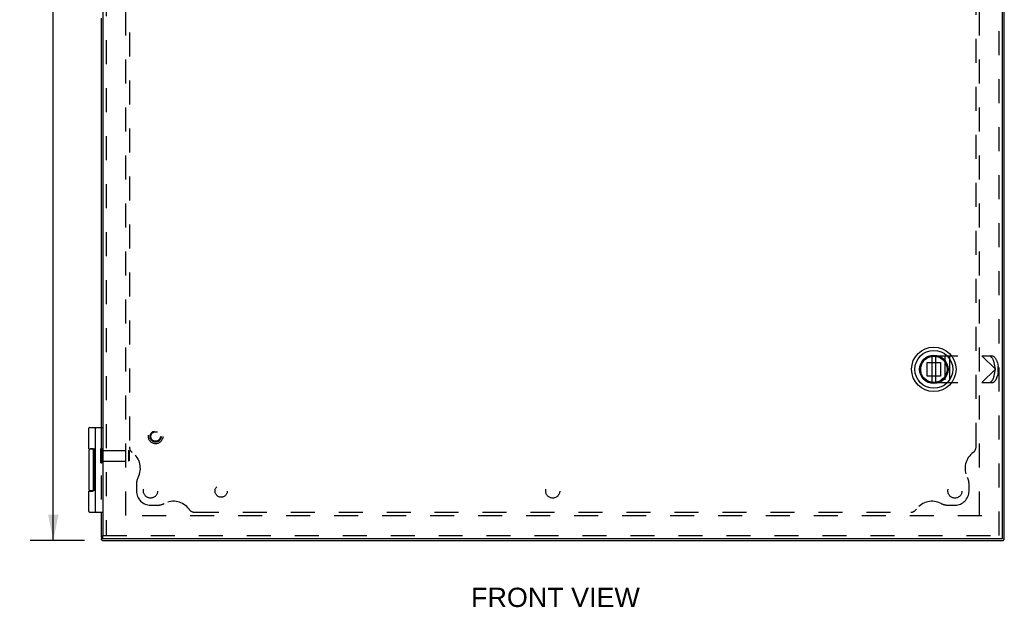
# Model space of a CAD drawing. Header units: inches. Extents: x 0 to 77.3, y 0 to 50.
# Tile 17 of 23: x 16.4 to 33.8, y 14.5 to 24.9. Entities that reach past the tile are written whole.
import ezdxf

# ---------------------------------------------------------------- set-up
doc = ezdxf.new("R2010")
doc.units = ezdxf.units.IN
doc.header["$LTSCALE"] = 4.25
doc.header["$MEASUREMENT"] = 0
doc.linetypes.add('HIDDEN', pattern=[0.2, 0.1, -0.1])
doc.layers.get('0').update_dxf_attribs({"linetype": 'CONTINUOUS'})
for name, color, linetype in [('DEFAULT_2', 8, 'HIDDEN'), ('DIMENSIONS', 7, 'CONTINUOUS'), ('DOOR_ASSEMBLY', 7, 'CONTINUOUS'), ('SUBPANEL', 7, 'CONTINUOUS')]:
    doc.layers.add(name, color=color, linetype=linetype)
doc.styles.get("Standard").update_dxf_attribs({"font": 'arial.ttf'})
doc.dimstyles.new('DIMSTYLE_1', dxfattribs={"dimtxt": 0.340909, "dimasz": 0.454545, "dimexe": 0.09, "dimexo": 0.07, "dimgap": 0.0375, "dimtad": 0, "dimtih": 1, "dimtoh": 1, "dimzin": 4, "dimdsep": 46, "dimtxsty": 'Standard', "dimblk": '_FILLED', "dimblk1": '_FILLED', "dimblk2": '_FILLED', "dimcen": 0.09, "dimadec": 3, "dimazin": 1, "dimtfac": 1, "dimtdec": 3, "dimtofl": 0, "dimtmove": 0, "dimatfit": 3, "dimldrblk": '_FILLED', "dimfxl": 0, "dimtolj": 1, "dimtzin": 4, "dimarcsym": 0})

# ---------------------------------------------------------------- blocks, each defined once
blk = doc.blocks.new('_FILLED')
at = {"color": 0, "linetype": 'ByBlock'}
blk.add_solid([(0, 0), (-1, 0.2), (-1, -0.2)], dxfattribs=at)
blk = doc.blocks.new('*D6')
at = {"layer": 'DIMENSIONS', "color": 2, "linetype": 'Continuous'}
for p, q in [((17.565, 35.637), (16.557, 35.637)), ((16.966, 35.637), (16.966, 25.978)), ((16.966, 15.637), (16.966, 25.296)), ((17.517, 15.637), (16.557, 15.637))]:
    blk.add_line(p, q, dxfattribs=at)
at = {"layer": 'DIMENSIONS', "color": 2, "linetype": 'Continuous', "xscale": 0.4545454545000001, "yscale": 0.4545454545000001, "zscale": 0.4545454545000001}
for p, rotation in [((16.966, 35.637), 90), ((16.966, 15.637), 270)]:
    blk.add_blockref('_FILLED', p, dxfattribs=dict(at, rotation=rotation))
at = {"layer": 'DIMENSIONS', "color": 2, "linetype": 'Continuous', "insert": (16.966, 25.807), "char_height": 0.3409, "width": 1.19128, "attachment_point": 2, "line_spacing_factor": 0.9}
blk.add_mtext('20.00', dxfattribs=at)

msp = doc.modelspace()

# ---------------------------------------------------------------- linework, layer by layer
at = {"color": 3, "linetype": 'Continuous'}
for p, q in [((33.814, 15.697), (33.814, 35.577)), ((17.814, 24.887), (17.814, 17.637)), ((17.814, 16.137), (17.814, 15.697)), ((17.835, 15.637), (33.793, 15.637))]:
    msp.add_line(p, q, dxfattribs=at)
at = {"color": 7, "linetype": 'Continuous'}
for p, q in [((17.819, 15.705), (17.819, 15.654)), ((33.809, 15.654), (33.809, 15.705)), ((17.814, 15.697), (17.819, 15.697)), ((33.814, 15.697), (33.809, 15.697))]:
    msp.add_line(p, q, dxfattribs=at)
at = {"color": 3, "linetype": 'Continuous'}
for points in [[(17.819, 15.654), (17.819, 15.655), (17.819, 15.657), (17.82, 15.659), (17.821, 15.661), (17.822, 15.663), (17.823, 15.665)], [(17.824, 15.645), (17.822, 15.646), (17.821, 15.647), (17.82, 15.649), (17.819, 15.65), (17.819, 15.652), (17.819, 15.654), (17.819, 15.654)], [(17.828, 15.642), (17.828, 15.642), (17.827, 15.643), (17.826, 15.643), (17.825, 15.644), (17.825, 15.644), (17.824, 15.645)], [(17.832, 15.639), (17.832, 15.639), (17.831, 15.64), (17.83, 15.64), (17.83, 15.641), (17.829, 15.641), (17.828, 15.642)], [(17.834, 15.637), (17.834, 15.638), (17.834, 15.638), (17.833, 15.638), (17.833, 15.638), (17.833, 15.639), (17.832, 15.639)], [(17.835, 15.637), (17.835, 15.637), (17.835, 15.637), (17.835, 15.637), (17.835, 15.637), (17.835, 15.637), (17.834, 15.637)], [(33.793, 15.637), (33.794, 15.638), (33.794, 15.638), (33.794, 15.638), (33.795, 15.638), (33.795, 15.639), (33.795, 15.639)], [(33.793, 15.637), (33.793, 15.637), (33.793, 15.637), (33.793, 15.637), (33.793, 15.637), (33.793, 15.637), (33.793, 15.637)], [(33.795, 15.639), (33.796, 15.639), (33.797, 15.64), (33.797, 15.64), (33.798, 15.641), (33.799, 15.641), (33.799, 15.642)], [(33.799, 15.642), (33.8, 15.642), (33.801, 15.643), (33.802, 15.643), (33.802, 15.644), (33.803, 15.644), (33.804, 15.645)], [(33.809, 15.654), (33.809, 15.655), (33.809, 15.657), (33.808, 15.659), (33.807, 15.661), (33.806, 15.663), (33.804, 15.665)], [(33.804, 15.645), (33.805, 15.646), (33.807, 15.647), (33.808, 15.649), (33.808, 15.65), (33.809, 15.652), (33.809, 15.654), (33.809, 15.654)]]:
    msp.add_lwpolyline(points, dxfattribs=at)
at = {"layer": 'DEFAULT_2', "color": 8, "linetype": 'HIDDEN'}
for p, q in [((18.252, 16.077), (18.252, 35.24)), ((33.376, 16.077), (33.376, 35.197)), ((17.814, 17.637), (17.814, 16.137)), ((17.81, 17.009), (17.81, 17.265)), ((17.81, 17.265), (17.828, 17.265)), ((17.828, 17.009), (17.828, 17.265)), ((17.828, 17.231), (18.3, 17.231)), ((18.31, 17.221), (18.3, 17.231)), ((18.3, 17.231), (18.3, 17.043)), ((18.31, 17.221), (18.31, 17.053)), ((17.81, 17.009), (17.828, 17.009)), ((17.828, 17.043), (18.3, 17.043)), ((18.31, 17.053), (18.3, 17.043)), ((33.417, 16.075), (18.211, 16.075))]:
    msp.add_line(p, q, dxfattribs=at)
at = {"layer": 'DOOR_ASSEMBLY', "color": 3, "linetype": 'Continuous'}
for p, q in [((17.843, 35.547), (17.843, 15.727)), ((33.783, 15.727), (33.783, 35.547)), ((33.783, 15.667), (17.843, 15.667))]:
    msp.add_line(p, q, dxfattribs=at)
at = {"layer": 'DOOR_ASSEMBLY', "color": 8, "linetype": 'HIDDEN'}
for p, q in [((17.903, 35.547), (17.903, 15.727)), ((33.723, 15.727), (33.723, 35.547)), ((32.565, 18.903), (33.595, 18.903)), ((32.762, 18.903), (32.762, 18.431)), ((32.841, 18.903), (32.841, 18.431)), ((33.415, 18.903), (33.656, 18.667)), ((32.446, 18.786), (32.684, 18.786)), ((32.446, 18.548), (32.446, 18.786)), ((32.684, 18.786), (32.684, 18.548)), ((33.656, 18.667), (33.415, 18.431)), ((33.656, 18.667), (33.634, 18.785)), ((33.634, 18.549), (33.656, 18.667)), ((33.691, 18.785), (33.703, 18.719)), ((33.707, 18.648), (33.707, 18.685)), ((32.684, 18.548), (32.446, 18.548)), ((33.703, 18.615), (33.691, 18.549)), ((32.565, 18.431), (33.595, 18.431)), ((17.843, 15.727), (33.783, 15.727))]:
    msp.add_line(p, q, dxfattribs=at)
at = {"layer": 'DOOR_ASSEMBLY', "color": 7, "linetype": 'Continuous'}
for p, q in [((32.531, 18.899), (32.531, 18.905)), ((32.534, 18.435), (32.534, 18.899)), ((32.597, 18.899), (32.597, 18.435)), ((32.599, 18.905), (32.599, 18.899)), ((32.328, 18.701), (32.334, 18.701)), ((32.797, 18.701), (32.803, 18.701)), ((32.334, 18.633), (32.328, 18.633)), ((32.803, 18.633), (32.797, 18.633)), ((32.531, 18.429), (32.531, 18.435)), ((32.599, 18.435), (32.599, 18.429)), ((17.594, 17.262), (17.594, 17.624)), ((17.607, 17.637), (17.843, 17.637)), ((17.713, 16.15), (17.713, 17.624)), ((17.594, 17.227), (17.594, 16.547)), ((17.677, 17.257), (17.624, 17.257)), ((17.673, 17.26), (17.673, 17.257)), ((17.679, 16.522), (17.679, 17.252)), ((17.703, 16.514), (17.703, 17.263)), ((17.713, 17.263), (17.703, 17.263)), ((17.713, 17.258), (17.703, 17.258)), ((17.713, 17.16), (17.703, 17.16)), ((17.713, 17.012), (17.703, 17.012)), ((17.713, 16.777), (17.703, 16.777)), ((17.713, 16.762), (17.703, 16.762)), ((17.594, 16.512), (17.663, 16.512)), ((17.594, 16.15), (17.594, 16.512)), ((17.677, 16.517), (17.624, 16.517)), ((17.673, 16.517), (17.673, 16.513)), ((17.713, 16.514), (17.703, 16.514)), ((17.607, 16.137), (17.843, 16.137)), ((17.843, 15.667), (17.843, 15.727)), ((33.783, 15.667), (33.783, 15.727))]:
    msp.add_line(p, q, dxfattribs=at)
for points in [[(17.594, 17.262), (17.663, 17.262), (17.664, 17.262), (17.665, 17.262), (17.665, 17.262), (17.666, 17.262), (17.666, 17.262), (17.667, 17.262), (17.667, 17.262), (17.668, 17.262), (17.668, 17.262), (17.669, 17.262), (17.669, 17.262), (17.67, 17.261), (17.67, 17.261), (17.67, 17.261), (17.671, 17.261), (17.671, 17.261), (17.671, 17.261), (17.672, 17.261), (17.672, 17.261), (17.672, 17.261), (17.672, 17.261), (17.673, 17.261), (17.673, 17.26), (17.673, 17.26), (17.673, 17.26), (17.674, 17.26), (17.674, 17.26), (17.674, 17.26), (17.674, 17.26), (17.675, 17.26), (17.675, 17.26), (17.675, 17.259), (17.675, 17.259), (17.675, 17.259), (17.675, 17.259), (17.676, 17.259), (17.676, 17.259), (17.676, 17.259), (17.676, 17.259), (17.676, 17.258), (17.676, 17.258), (17.676, 17.258), (17.677, 17.258), (17.677, 17.258), (17.677, 17.258), (17.677, 17.258), (17.677, 17.258), (17.677, 17.258), (17.677, 17.257), (17.677, 17.257), (17.677, 17.257), (17.677, 17.257), (17.678, 17.257), (17.678, 17.257), (17.678, 17.257), (17.678, 17.257), (17.678, 17.256), (17.678, 17.256), (17.678, 17.256), (17.678, 17.256), (17.678, 17.256), (17.678, 17.256), (17.678, 17.256), (17.678, 17.256), (17.678, 17.255), (17.678, 17.255), (17.678, 17.255), (17.678, 17.255), (17.678, 17.255), (17.679, 17.255), (17.679, 17.255), (17.679, 17.255), (17.679, 17.255), (17.679, 17.254), (17.679, 17.254), (17.679, 17.254), (17.679, 17.254), (17.679, 17.254), (17.679, 17.254), (17.679, 17.254), (17.679, 17.254), (17.679, 17.254), (17.679, 17.253), (17.679, 17.253), (17.679, 17.253), (17.679, 17.253), (17.679, 17.253), (17.679, 17.253), (17.679, 17.253), (17.679, 17.253), (17.679, 17.253), (17.679, 17.252), (17.679, 17.252), (17.679, 17.252), (17.679, 17.252), (17.679, 17.252), (17.679, 17.252)], [(17.679, 16.522), (17.679, 16.522), (17.679, 16.522), (17.679, 16.522), (17.679, 16.522), (17.679, 16.521), (17.679, 16.521), (17.679, 16.521), (17.679, 16.521), (17.679, 16.521), (17.679, 16.521), (17.679, 16.521), (17.679, 16.521), (17.679, 16.521), (17.679, 16.52), (17.679, 16.52), (17.679, 16.52), (17.679, 16.52), (17.679, 16.52), (17.679, 16.52), (17.679, 16.52), (17.679, 16.52), (17.679, 16.52), (17.679, 16.519), (17.679, 16.519), (17.679, 16.519), (17.679, 16.519), (17.679, 16.519), (17.678, 16.519), (17.678, 16.519), (17.678, 16.519), (17.678, 16.519), (17.678, 16.518), (17.678, 16.518), (17.678, 16.518), (17.678, 16.518), (17.678, 16.518), (17.678, 16.518), (17.678, 16.518), (17.678, 16.518), (17.678, 16.518), (17.678, 16.517), (17.678, 16.517), (17.678, 16.517), (17.678, 16.517), (17.677, 16.517), (17.677, 16.517), (17.677, 16.517), (17.677, 16.517), (17.677, 16.516), (17.677, 16.516), (17.677, 16.516), (17.677, 16.516), (17.677, 16.516), (17.677, 16.516), (17.676, 16.516), (17.676, 16.516), (17.676, 16.515), (17.676, 16.515), (17.676, 16.515), (17.676, 16.515), (17.676, 16.515), (17.675, 16.515), (17.675, 16.515), (17.675, 16.515), (17.675, 16.514), (17.675, 16.514), (17.675, 16.514), (17.674, 16.514), (17.674, 16.514), (17.674, 16.514), (17.674, 16.514), (17.673, 16.514), (17.673, 16.514), (17.673, 16.513), (17.673, 16.513), (17.672, 16.513), (17.672, 16.513), (17.672, 16.513), (17.672, 16.513), (17.671, 16.513), (17.671, 16.513), (17.671, 16.513), (17.67, 16.513), (17.67, 16.513), (17.67, 16.512), (17.669, 16.512), (17.669, 16.512), (17.668, 16.512), (17.668, 16.512), (17.667, 16.512), (17.667, 16.512), (17.666, 16.512), (17.666, 16.512), (17.665, 16.512), (17.665, 16.512), (17.664, 16.512), (17.663, 16.512)]]:
    msp.add_lwpolyline(points, dxfattribs=at)
for radius in [0.394, 0.335, 0.252, 0.24, 0.234]:
    msp.add_circle((32.565, 18.667), radius, dxfattribs=at)
at = {"layer": 'DOOR_ASSEMBLY', "color": 8, "linetype": 'HIDDEN'}
for radius in [0.128, 0.0981, 0.094, 0.084]:
    msp.add_circle((18.778, 17.477), radius, dxfattribs=at)
msp.add_arc((32.565, 18.667), 0.236, 90, 270, dxfattribs=at)
at = {"layer": 'DOOR_ASSEMBLY', "color": 7, "linetype": 'Continuous'}
for centre, radius, start, end in [((17.607, 17.624), 0.013, 90, 180), ((17.726, 17.624), 0.013, 90, 180), ((17.624, 17.227), 0.03, 90, 180), ((17.624, 16.547), 0.03, 180, 270), ((17.607, 16.15), 0.013, 180, 270), ((17.726, 16.15), 0.013, 180, 270)]:
    msp.add_arc(centre, radius, start, end, dxfattribs=at)
at = {"layer": 'DOOR_ASSEMBLY', "color": 8, "linetype": 'HIDDEN'}
for centre, major_axis, ratio, start_param, end_param in [((33.56, 18.785), (-0.035, 0.116), 0.592673, -1.745307, -0.174511), ((33.617, 18.785), (-0.035, 0.116), 0.592673, -1.745307, -0.174511), ((33.656, 18.685), (0, 0.0984), 0.51423, -1.570796, -1.22173), ((33.56, 18.549), (0.035, 0.116), 0.592673, -2.967082, -1.396285), ((33.617, 18.549), (0.035, 0.116), 0.592673, -2.967082, -1.396285), ((33.656, 18.648), (0, 0.0984), 0.51423, -1.919862, -1.570796)]:
    msp.add_ellipse(centre, major_axis=major_axis, ratio=ratio, start_param=start_param, end_param=end_param, dxfattribs=at)
at = {"layer": 'SUBPANEL', "color": 8, "linetype": 'HIDDEN'}
for p, q in [((18.314, 33.979), (18.314, 17.295)), ((33.314, 17.295), (33.314, 33.979)), ((18.439, 16.637), (18.439, 16.512)), ((33.189, 16.512), (33.189, 16.637)), ((18.689, 16.262), (18.814, 16.262)), ((32.814, 16.262), (32.939, 16.262)), ((19.472, 16.137), (32.156, 16.137))]:
    msp.add_line(p, q, dxfattribs=at)
for centre, radius in [((18.689, 16.512), 0.125), ((19.939, 16.512), 0.109), ((25.814, 16.512), 0.125), ((32.939, 16.512), 0.125)]:
    msp.add_circle(centre, radius, dxfattribs=at)
for centre, radius, start, end in [((18.439, 17.295), 0.125, 180, 234.1013), ((33.189, 17.295), 0.125, 305.8987, 360), ((18.164, 16.915), 0.344, 332.1089, 54.1013), ((33.464, 16.915), 0.344, 125.8987, 207.8911), ((18.689, 16.637), 0.25, 152.1089, 180), ((32.939, 16.637), 0.25, 0, 27.8911), ((18.689, 16.512), 0.25, 180, 270), ((32.939, 16.512), 0.25, 270, 360), ((18.814, 16.512), 0.25, 270, 297.8911), ((19.092, 15.987), 0.344, 35.8987, 117.8911), ((32.536, 15.987), 0.344, 62.1089, 144.1013), ((32.814, 16.512), 0.25, 242.1089, 270), ((19.472, 16.262), 0.125, 215.8987, 270), ((32.156, 16.262), 0.125, 270, 324.1013)]:
    msp.add_arc(centre, radius, start, end, dxfattribs=at)

# ---------------------------------------------------------------- texts
at = {"layer": 'DIMENSIONS', "color": 2, "linetype": 'Continuous', "insert": (25.862, 14.8), "char_height": 0.3409, "width": 2.98327, "attachment_point": 2, "line_spacing_factor": 0.9}
msp.add_mtext('FRONT VIEW', dxfattribs=at)

# ---------------------------------------------------------------- dimensions: what is measured, and where the dimension line sits
at = {"layer": 'DIMENSIONS', "color": 2, "linetype": 'Continuous'}
dim = msp.add_linear_dim(base=(16.966, 15.637), p1=(17.635, 35.637), p2=(17.587, 15.637), angle=270, dimstyle='DIMSTYLE_1', dxfattribs=at)
dim.commit()
dim.dimension.update_dxf_attribs({"geometry": '*D6', "text_midpoint": (16.961, 25.635), "dimtype": 160})

doc.saveas('drawing.dxf')
